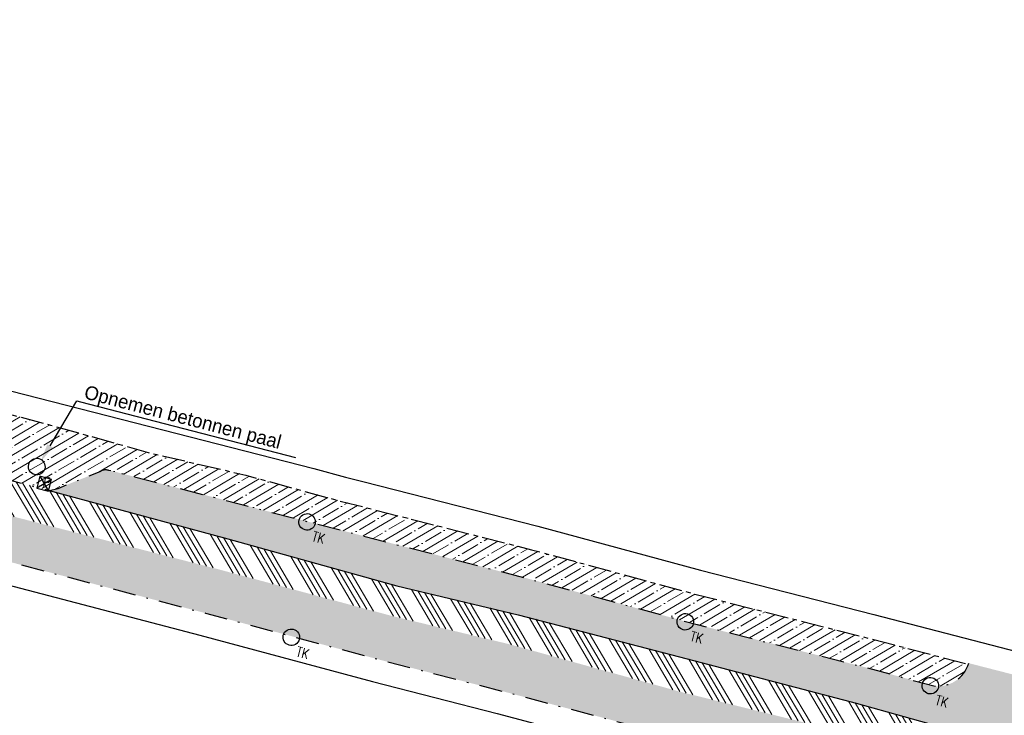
# Model space of a CAD drawing. Header units: metres. Extents: x 152057 to 155740, y 463538 to 465228.
# Tile 35 of 65: x 153315 to 153380, y 464007 to 464053. Entities that reach past the tile are written whole.
import ezdxf
from ezdxf import colors
from ezdxf.entities.mleader import LeaderData, LeaderLine
from ezdxf.math import Vec2, Vec3

# ---------------------------------------------------------------- set-up
doc = ezdxf.new("R2010")
doc.units = ezdxf.units.M
doc.linetypes.add('CENTER__G5', pattern=[2.4, 1.5, -0.3, 0.3, -0.3])
doc.linetypes.add('DASHDOT__G5', pattern=[3, 1.5, -0.75, 0, -0.75])
for name, color, linetype in [('-DR-alg-projectgrens 1-500', 3, 'PROJECTGRENS_1-500'), ('-DR-v-inr-afzetpaal', 2, 'Continuous'), ('-DR-v-rio-trottoirkolk', 1, 'Continuous'), ('-DR-v-vh-band 10x20', 5, 'CENTER__G5'), ('-DR-v-vh-band 13-15x25', 5, 'DASHDOT__G5'), ('-DR-v-vh-kantverharding', 1, 'Continuous')]:
    doc.layers.add(name, color=color, linetype=linetype)
for name, color, linetype, lineweight in [('-DR-v-vh-arc-BSS dubbelklinker', 252, 'Continuous', 9), ('-DR-v-vh-arc-BSS keiformaat', 252, 'Continuous', 9), ('-DR-v-vh-arc-tegels', 252, 'Continuous', 9)]:
    doc.layers.add(name, color=color, linetype=linetype, lineweight=lineweight)
doc.styles.add('18_100', font='romans.shx', dxfattribs={"width": 0.8, "height": 0.18})
doc.styles.add('18_200', font='romans.shx', dxfattribs={"width": 0.8, "height": 0.36})
doc.styles.add('CE', font='txt', dxfattribs={"height": 1.8})
doc.linetypes.add('PROJECTGRENS_1-500', pattern='A,0.8,-0.32,[133,ltypeshp.shx,S=0.32,R=0,X=-0.32,Y=0],-0.32,3.18', length=4.62)
pattern_1 = [(120.4481884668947, (152990.3515052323, 464036.8878115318), (-0.555280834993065, 0.3181015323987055), [0.7937500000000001, -0.15875, 0, -0.15875])]

# ---------------------------------------------------------------- blocks, each defined once
blk = doc.blocks.new('trottoirkolk bestaand')
at = {"ltscale": 2}
blk.add_ellipse((0, 0), major_axis=(-0.1271585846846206, 0.1271585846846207), ratio=0.9999999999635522, start_param=3.926990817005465, end_param=10.21017612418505, dxfattribs=at)
at = {"ltscale": 2, "style": '18_100', "width": 0.8000000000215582}
blk.add_text('TK', height=0.2160000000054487, dxfattribs=at).set_placement((0.1925943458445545, -0.3747726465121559))
at = {"style": '18_200', "width": 0.8}
blk.add_attdef('HOOGTE', (0.2141699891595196, 0.1788025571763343), '', height=0.25, dxfattribs=at)
blk = doc.blocks.new('PAAL')
at = {"ltscale": 2}
blk.add_ellipse((0, 0), major_axis=(-0.1815, 1.0285e-15), ratio=1, start_param=3.926990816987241, end_param=10.21017612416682, dxfattribs=at)
at = {"ltscale": 2, "style": '18_200', "width": 0.8}
blk.add_text('P', height=0.2178, dxfattribs=at).set_placement((0.2194298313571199, -0.3820506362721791))
at = {"style": '18_200', "width": 0.8}
blk.add_attdef('HOOGTE', (0.236296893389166, 0.2027050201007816), '', height=0.25, dxfattribs=at)
blk = doc.blocks.new('A$C37a2828a')
blk.add_lwpolyline([(-0.2000000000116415, -0.2000000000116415), (0.1999999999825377, -0.2000000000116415), (0.1999999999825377, 0.2000000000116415), (-0.2000000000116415, 0.2000000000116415)], close=True)
for points in [[(0.1999999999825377, 0.2000000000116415), (-0.2000000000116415, -0.2000000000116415)], [(-0.2000000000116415, 0.2000000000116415), (0.1999999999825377, -0.2000000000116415)]]:
    blk.add_lwpolyline(points)

msp = doc.modelspace()

# ---------------------------------------------------------------- hatches: boundary and pattern name
at = {"layer": '-DR-v-vh-arc-BSS dubbelklinker'}
h = msp.add_hatch(dxfattribs=at)
h.set_pattern_fill('ANSI34', color=256, scale=0.1, angle=89.99999999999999)
h.set_pattern_definition([(120.4481884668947, (152990.3515052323, 464036.8878115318), (-1.642277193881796, -0.9653758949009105), []), (120.4481884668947, (152990.4643221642, 464037.3224205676), (-1.642277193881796, -0.9653758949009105), []), (120.4481884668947, (152990.5771390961, 464037.7570296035), (-1.642277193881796, -0.9653758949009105), []), (120.4481884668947, (152990.6899562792, 464038.1916396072), (-1.642277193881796, -0.9653758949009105), [])])
edge = h.paths.add_edge_path()
edge.add_line((153453.123, 463985.545), (153465.0675818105, 463982.9158320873))
edge.add_arc((153464.9395355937, 463981.9139457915), 1.010035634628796, 72.45593034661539, 82.71678872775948, ccw=False)
edge.add_line((153465.244, 463982.877), (153473.148, 463981.286))
edge.add_line((153473.148, 463981.286), (153481.7927469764, 463979.3006487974))
edge.add_line((153481.7927469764, 463979.3006487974), (153482.307, 463979.1740000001))
edge.add_line((153482.307, 463979.1740000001), (153482.7666709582, 463981.2713171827))
edge.add_line((153482.7666709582, 463981.2713171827), (153473.401, 463983.3240000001))
edge.add_line((153473.401, 463983.3240000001), (153465.503916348, 463984.9967642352))
edge.add_line((153465.503916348, 463984.9967642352), (153459.6960000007, 463986.227))
edge.add_line((153459.6960000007, 463986.227), (153451.131, 463988.057))
edge.add_line((153451.131, 463988.057), (153449.803, 463988.317))
edge.add_line((153449.803, 463988.317), (153438.572, 463990.6090000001))
edge.add_line((153438.572, 463990.6090000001), (153431.231, 463992.143))
edge.add_line((153431.231, 463992.143), (153420.349, 463994.842))
edge.add_line((153420.349, 463994.842), (153408.541, 463997.9710000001))
edge.add_line((153408.541, 463997.9710000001), (153395.39, 464001.336))
edge.add_line((153395.39, 464001.336), (153394.267, 464001.6420000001))
edge.add_line((153394.267, 464001.6420000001), (153384.2099999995, 464004.3600000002))
edge.add_line((153384.2099999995, 464004.3600000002), (153382.572, 464004.6090000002))
edge.add_line((153382.572, 464004.6090000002), (153370.099, 464008.1020000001))
edge.add_line((153370.099, 464008.1020000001), (153359.5410000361, 464010.8789999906))
edge.add_line((153359.5410000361, 464010.8789999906), (153347.982, 464013.9))
edge.add_line((153347.982, 464013.9), (153340.0350000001, 464015.7850000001))
edge.add_line((153340.0350000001, 464015.7850000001), (153328.9600000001, 464018.872))
edge.add_line((153328.9600000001, 464018.872), (153317.2729999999, 464022.0440000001))
edge.add_line((153317.2729999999, 464022.0440000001), (153311.577, 464023.5260000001))
edge.add_arc((153312.4886937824, 464027.6867124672), 4.259426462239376, 245.3490176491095, 257.64070309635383, ccw=False)
edge.add_line((153310.7121309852, 464023.8154673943), (153308.15, 464024.673))
edge.add_line((153308.15, 464024.673), (153306.054, 464025.8850000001))
edge.add_line((153306.054, 464025.8850000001), (153304.179, 464027.099))
edge.add_line((153304.179, 464027.099), (153300.5, 464029.085))
edge.add_line((153300.5, 464029.085), (153290.282, 464031.633))
edge.add_line((153290.282, 464031.633), (153280.476, 464034.126))
edge.add_line((153280.476, 464034.126), (153270.018, 464037.079))
edge.add_line((153270.018, 464037.079), (153259.929, 464039.6140000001))
edge.add_line((153259.929, 464039.6140000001), (153258.372, 464039.98))
edge.add_line((153258.372, 464039.98), (153251.7424863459, 464041.7126594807))
edge.add_line((153251.7424863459, 464041.7126594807), (153251.2271437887, 464039.7408522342))
edge.add_line((153251.2271437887, 464039.7408522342), (153259.054, 464037.7650000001))
edge.add_line((153259.054, 464037.7650000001), (153269.443, 464035.1470000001))
edge.add_line((153269.443, 464035.1470000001), (153279.88, 464032.2770000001))
edge.add_line((153279.88, 464032.2770000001), (153290.613, 464029.5030000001))
edge.add_line((153290.613, 464029.5030000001), (153299.396, 464027.2490000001))
edge.add_line((153299.396, 464027.2490000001), (153301.257, 464026.3620000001))
edge.add_line((153301.257, 464026.3620000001), (153303.248, 464025.088))
edge.add_line((153303.248, 464025.088), (153306.033, 464023.5270000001))
edge.add_line((153306.033, 464023.5270000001), (153308.984, 464022.088))
edge.add_line((153308.984, 464022.088), (153311.224, 464021.2860000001))
edge.add_line((153311.224, 464021.2860000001), (153328.514, 464016.833))
edge.add_line((153328.514, 464016.833), (153339.65, 464013.834))
edge.add_line((153339.65, 464013.834), (153347.508, 464011.9400000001))
edge.add_line((153347.508, 464011.9400000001), (153358.535, 464008.863))
edge.add_line((153358.535, 464008.863), (153369.556, 464006.1340000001))
edge.add_line((153369.556, 464006.1340000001), (153380.878, 464003.0060000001))
edge.add_line((153380.878, 464003.0060000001), (153383.623, 464002.403))
edge.add_line((153383.623, 464002.403), (153393.559, 463999.675))
edge.add_line((153393.559, 463999.675), (153407.017, 463996.2810000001))
edge.add_line((153407.017, 463996.2810000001), (153420.292, 463992.659))
edge.add_line((153420.292, 463992.659), (153429.943, 463990.3850000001))
edge.add_line((153429.943, 463990.3850000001), (153439.309, 463988.2670000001))
edge.add_line((153439.309, 463988.2670000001), (153449.433, 463986.2260000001))
edge.add_line((153449.433, 463986.2260000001), (153453.123, 463985.545))
at = {"layer": '-DR-v-vh-arc-BSS keiformaat'}
h = msp.add_hatch(dxfattribs=at)
h.set_pattern_fill('ANSI36', color=256, scale=0.1, angle=90)
h.set_pattern_definition(pattern_1)
edge = h.paths.add_edge_path()
edge.add_arc((153464.9395355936, 463981.9139457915), 1.010035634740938, 82.7167887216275, 245.20787071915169, ccw=False)
edge.add_line((153465.0675818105, 463982.9158320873), (153453.123, 463985.545))
edge.add_line((153453.123, 463985.545), (153449.433, 463986.2260000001))
edge.add_line((153449.433, 463986.2260000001), (153439.3090000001, 463988.2670000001))
edge.add_line((153439.3090000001, 463988.2670000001), (153429.943, 463990.3850000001))
edge.add_line((153429.943, 463990.3850000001), (153420.292, 463992.659))
edge.add_line((153420.292, 463992.659), (153407.017, 463996.2810000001))
edge.add_line((153407.017, 463996.2810000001), (153393.559, 463999.675))
edge.add_line((153393.559, 463999.675), (153383.623, 464002.403))
edge.add_line((153383.623, 464002.403), (153380.878, 464003.0060000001))
edge.add_line((153380.878, 464003.0060000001), (153369.556, 464006.1340000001))
edge.add_line((153369.556, 464006.1340000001), (153358.535, 464008.863))
edge.add_line((153358.535, 464008.863), (153347.5080000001, 464011.9400000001))
edge.add_line((153347.5080000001, 464011.9400000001), (153339.6500000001, 464013.834))
edge.add_line((153339.6500000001, 464013.834), (153328.5140000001, 464016.833))
edge.add_line((153328.5140000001, 464016.833), (153311.224, 464021.2860000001))
edge.add_line((153311.224, 464021.2860000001), (153308.9840000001, 464022.088))
edge.add_line((153308.9840000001, 464022.088), (153306.033, 464023.5270000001))
edge.add_line((153306.033, 464023.5270000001), (153303.2480000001, 464025.088))
edge.add_line((153303.2480000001, 464025.088), (153301.257, 464026.3620000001))
edge.add_line((153301.257, 464026.3620000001), (153299.3960000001, 464027.2490000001))
edge.add_line((153299.3960000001, 464027.2490000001), (153290.613, 464029.5030000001))
edge.add_line((153290.613, 464029.5030000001), (153279.8800000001, 464032.2770000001))
edge.add_line((153279.8800000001, 464032.2770000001), (153269.443, 464035.1470000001))
edge.add_line((153269.443, 464035.1470000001), (153259.054, 464037.7650000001))
edge.add_line((153259.054, 464037.7650000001), (153251.2271437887, 464039.7408522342))
edge.add_line((153251.2271437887, 464039.7408522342), (153250.521, 464037.039))
edge.add_line((153250.521, 464037.039), (153254.157, 464036.049))
edge.add_line((153254.157, 464036.049), (153258.8200000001, 464034.9190000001))
edge.add_line((153258.8200000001, 464034.9190000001), (153268.7750000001, 464032.4060000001))
edge.add_line((153268.7750000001, 464032.4060000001), (153279.836, 464029.3620000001))
edge.add_line((153279.836, 464029.3620000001), (153289.03, 464027.132))
edge.add_line((153289.03, 464027.132), (153292.7860000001, 464025.762))
edge.add_line((153292.7860000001, 464025.762), (153293.876, 464025.388))
edge.add_line((153293.876, 464025.388), (153297.865, 464023.9330000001))
edge.add_line((153297.865, 464023.9330000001), (153302.2800000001, 464022.0850000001))
edge.add_line((153302.2800000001, 464022.0850000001), (153304.065, 464021.2800000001))
edge.add_line((153304.065, 464021.2800000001), (153307.079, 464020.006))
edge.add_line((153307.079, 464020.006), (153310.423, 464018.737))
edge.add_line((153310.423, 464018.737), (153314.459, 464017.421))
edge.add_line((153314.459, 464017.421), (153327.513, 464014.001))
edge.add_line((153327.513, 464014.001), (153338.821, 464010.975))
edge.add_line((153338.821, 464010.975), (153346.9780000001, 464008.8810000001))
edge.add_line((153346.9780000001, 464008.8810000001), (153358.403, 464005.8640000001))
edge.add_line((153358.403, 464005.8640000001), (153368.882, 464003.1280000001))
edge.add_line((153368.882, 464003.1280000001), (153378.895, 464000.523))
edge.add_line((153378.895, 464000.523), (153382.5060000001, 463999.5420000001))
edge.add_line((153382.5060000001, 463999.5420000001), (153392.5840000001, 463996.8370000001))
edge.add_line((153392.5840000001, 463996.8370000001), (153414.4480000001, 463991.235))
edge.add_line((153414.4480000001, 463991.235), (153421.495, 463989.3290000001))
edge.add_line((153421.495, 463989.3290000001), (153427.616, 463987.775))
edge.add_line((153427.616, 463987.775), (153439.647, 463984.564))
edge.add_line((153439.647, 463984.564), (153447.502, 463982.595))
edge.add_line((153447.502, 463982.595), (153453.9544371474, 463980.8445152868))
edge.add_arc((153453.759516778, 463979.9982722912), 0.8684014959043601, -96.9174158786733, 77.02894349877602, ccw=False)
edge.add_line((153453.6549277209, 463979.1361920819), (153477.137, 463973.0470000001))
edge.add_line((153477.137, 463973.0470000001), (153472.4580000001, 463975.671))
edge.add_line((153472.4580000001, 463975.671), (153468.723, 463978.2040000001))
edge.add_line((153468.723, 463978.2040000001), (153464.516, 463980.997))
h = msp.add_hatch(dxfattribs=at)
h.set_pattern_fill('ANSI36', color=256, scale=0.1, angle=90)
h.set_pattern_definition(pattern_1)
edge = h.paths.add_edge_path()
edge.add_line((153392.111, 464005.9790000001), (153392.3055431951, 464006.6585686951))
edge.add_line((153392.3055431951, 464006.6585686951), (153392.33, 464006.7440000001))
edge.add_line((153392.33, 464006.7440000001), (153385.384, 464008.577))
edge.add_arc((153383.8745336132, 464009.065070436), 1.58641152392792, 165.0248241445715, 342.0819195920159, ccw=False)
edge.add_line((153382.342, 464009.475), (153377.466, 464010.7280000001))
edge.add_arc((153375.4454370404, 464011.320464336), 2.10563260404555, 262.895126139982, 343.6579417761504, ccw=False)
edge.add_line((153375.185, 464009.2310000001), (153370.54, 464010.497))
edge.add_line((153370.54, 464010.497), (153359.687, 464013.2540000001))
edge.add_line((153359.687, 464013.2540000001), (153348.366, 464016.333))
edge.add_line((153348.366, 464016.333), (153321.0790816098, 464023.3955790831))
edge.add_arc((153320.9680228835, 464022.826499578), 0.5798150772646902, 78.95723421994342, 126.7629825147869)
edge.add_line((153320.621, 464023.2910000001), (153317.855, 464022.177))
edge.add_line((153317.855, 464022.177), (153317.2729999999, 464022.044))
edge.add_line((153317.2729999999, 464022.044), (153328.96, 464018.872))
edge.add_line((153328.96, 464018.872), (153340.035, 464015.785))
edge.add_line((153340.035, 464015.785), (153347.982, 464013.9))
edge.add_line((153347.982, 464013.9), (153359.541, 464010.8790000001))
edge.add_line((153359.541, 464010.8790000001), (153370.099, 464008.1020000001))
edge.add_line((153370.099, 464008.1020000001), (153382.572, 464004.6090000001))
edge.add_line((153382.572, 464004.6090000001), (153384.21, 464004.36))
edge.add_line((153384.21, 464004.36), (153394.267, 464001.6420000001))
edge.add_arc((153396.0728033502, 464005.2440900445), 4.029389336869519, 169.4911483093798, 243.3744310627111, ccw=False)
at = {"layer": '-DR-v-vh-arc-tegels'}
h = msp.add_hatch(dxfattribs=at)
h.set_pattern_fill('ANSI35', color=256, scale=0.15)
h.set_pattern_definition([(30.44818846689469, (152990.3515052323, 464036.8878115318), (-0.4826879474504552, 0.8211385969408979), []), (30.44818846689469, (152991.0034187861, 464036.7185861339), (-0.4826879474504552, 0.8211385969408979), [1.190625, -0.238125, 0, -0.238125])])
edge = h.paths.add_edge_path()
edge.add_line((153317.2730000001, 464022.0440000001), (153317.855, 464022.177))
edge.add_line((153317.855, 464022.177), (153320.621, 464023.291))
edge.add_arc((153320.9680228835, 464022.8264995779), 0.5798150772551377, 78.95723428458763, 126.7629825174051, ccw=False)
edge.add_line((153321.0790816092, 464023.3955790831), (153348.366, 464016.333))
edge.add_line((153348.366, 464016.333), (153359.687, 464013.254))
edge.add_line((153359.687, 464013.254), (153370.54, 464010.497))
edge.add_line((153370.54, 464010.497), (153375.185, 464009.231))
edge.add_arc((153375.4454370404, 464011.320464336), 2.10563260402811, 262.8951261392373, 341.5998475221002)
edge.add_line((153377.4434195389, 464010.6558181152), (153370.867, 464012.374))
edge.add_line((153370.867, 464012.374), (153359.51, 464015.262))
edge.add_line((153359.51, 464015.262), (153348.854, 464018.158))
edge.add_line((153348.854, 464018.158), (153337.416, 464021.072))
edge.add_line((153337.416, 464021.072), (153336.26, 464021.364))
edge.add_line((153336.26, 464021.364), (153330.136, 464023.044))
edge.add_line((153330.136, 464023.044), (153323.743, 464024.531))
edge.add_line((153323.743, 464024.531), (153317.351, 464026.326))
edge.add_line((153317.351, 464026.326), (153308.3566910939, 464028.7207664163))
edge.add_arc((153312.4886937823, 464027.6867124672), 4.259426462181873, 165.9500113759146, 245.349017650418)
edge.add_line((153310.7121309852, 464023.8154673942), (153311.577, 464023.526))
edge.add_line((153311.577, 464023.526), (153317.2730000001, 464022.0440000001))

# ---------------------------------------------------------------- linework, layer by layer
at = {"layer": '-DR-alg-projectgrens 1-500', "flags": 128}
for points in [[(152877.706645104, 464076.4434349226), (152906.2492034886, 464079.6061360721), (152930.6803876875, 464081.6383140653), (152941.2223367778, 464082.4338940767), (152942.7717158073, 464081.1764585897), (152971.7402047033, 464083.3286589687, 0.342855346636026), (152979.3888824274, 464090.2392996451), (152980.9862359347, 464099.249747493), (152988.4203223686, 464097.9318480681), (152987.9335306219, 464095.1859238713), (153019.5858828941, 464091.8286668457, -0.1186970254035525), (153016.4517935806, 464101.6404958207), (153016.1864530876, 464105.27444543), (153022.9304224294, 464105.7048167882), (153023.1912559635, 464102.1325918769, 0.1004424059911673), (153024.8265199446, 464096.2944404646), (153028.2077944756, 464091.4587020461, 0.09518826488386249), (153031.4830929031, 464088.2777545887), (153034.398681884, 464086.3634635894, 0.1236645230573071), (153043.1873450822, 464083.3049202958), (153077.7593281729, 464080.22609248), (153090.0325303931, 464077.3256021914), (153105.7370416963, 464074.2000628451), (153139.0722904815, 464069.1884082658), (153190.9938920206, 464059.082407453), (153197.3451861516, 464057.6405184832), (153196.935937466, 464056.375341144), (153233.2128316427, 464046.6791584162), (153241.6129573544, 464046.3341116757, -0.02169002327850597), (153245.7174522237, 464045.9867576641), (153246.0514625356, 464047.2560449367), (153260.8720105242, 464043.3651558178), (153260.6278963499, 464042.5467247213), (153270.7480441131, 464039.8724752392), (153281.1154799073, 464037.089652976), (153287.2631329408, 464035.6056678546), (153334.587966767, 464023.4818034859), (153336.6676094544, 464022.9112940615), (153337.8094259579, 464022.622876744), (153349.261336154, 464019.7053329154), (153359.9169936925, 464016.8094259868), (153371.2663868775, 464013.9233603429), (153434.6802902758, 463997.3555882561), (153441.0296959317, 464001.1331168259), (153452.4133553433, 463998.1484649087), (153454.7727597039, 463994.1826933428), (153454.2648992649, 463992.2388343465), (153484.5439267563, 463984.328013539), (153488.726740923, 463994.719630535), (153490.1799528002, 463998.1692355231), (153498.752318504, 464019.3320714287), (153506.3087806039, 464025.1224937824), (153511.0612408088, 464018.9205652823), (153507.5063160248, 464016.1964709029, 0.1338115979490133), (153504.1015077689, 464011.7261107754), (153497.4015256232, 463995.1856798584), (153495.9516377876, 463991.7439654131), (153493.7930224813, 463986.3811874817), (153495.9279796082, 463985.5677231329), (153494.6368078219, 463982.8456030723), (153500.4811823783, 463981.0118616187), (153504.701397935, 463990.3997949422), (153505.7593740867, 463990.095255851, -0.02807528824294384), (153506.9405326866, 463993.6305538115), (153511.4484990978, 464004.9637278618, 0.04528067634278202), (153515.3915965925, 464018.2704507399), (153521.7582144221, 464017.1274433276, -0.03401614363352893), (153518.8054064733, 464006.2052663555), (153517.3241729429, 464001.6793986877), (153512.7675004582, 463990.2237759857, 0.08949013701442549), (153511.0030748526, 463981.5229611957), (153510.8992966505, 463976.7126222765, 0.3436135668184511), (153511.1931006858, 463976.3183236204), (153557.1466330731, 463963.6759350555), (153587.9108573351, 463955.4175184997, -0.02128425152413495), (153693.7068401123, 463922.1312519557), (153723.3956488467, 463910.984381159), (153733.0827201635, 463907.309457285), (153743.4536273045, 463903.3298182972), (153750.0465522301, 463900.6119022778), (153754.820777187, 463898.6850581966), (153787.293033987, 463885.9911118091), (153839.5472973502, 463866.643375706), (153847.2165598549, 463865.1235938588), (153850.4942581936, 463866.2110339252), (153852.7758944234, 463867.9720395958), (153869.0712926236, 463894.4618309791), (153870.0799455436, 463899.95915637), (153913.6994950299, 463968.6658241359), (153911.4347349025, 463970.0564111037), (153914.6492963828, 463976.0066248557), (153916.8148530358, 463974.7900178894), (153920.975698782, 463981.2601311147), (153924.3782062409, 463979.0720227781), (153925.7051368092, 463979.3876664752), (153934.5741645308, 463993.586082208, -0.05165973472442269), (153949.3245574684, 464012.5300883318), (153950.4060801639, 464013.657104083, 0.01713651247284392), (153954.9099980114, 464018.6844865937), (153969.5425337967, 464036.1891904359), (153988.9116103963, 464059.5998258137, 0.3942505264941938), (153988.748262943, 464062.3246491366), (153986.0868916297, 464064.8533421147), (153992.7673758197, 464072.1718463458), (153999.5132165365, 464064.3445200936), (154000.4380710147, 464063.0968706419, -0.2499709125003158), (154001.5481921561, 464055.6505270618), (154000.863308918, 464053.7260877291), (153998.8320164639, 464051.0274402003), (153995.0853275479, 464053.8531911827), (153976.0163904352, 464030.8053225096), (153961.3701947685, 464013.2842775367, -0.01713651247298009), (153956.4812719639, 464007.8271431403), (153955.3997492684, 464006.7001273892, 0.05165973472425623), (153941.7154362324, 463989.1252932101), (153935.6346665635, 463979.3905964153), (153937.9515505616, 463977.9543338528), (153927.4705225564, 463961.0470310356), (153927.3018664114, 463957.0661684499), (153926.1305132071, 463952.9867512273), (153904.6968039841, 463925.181218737), (153861.1111270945, 463854.8689488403), (153869.6630002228, 463849.8369959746), (153870.9821236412, 463851.9594498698), (153875.6914930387, 463849.109667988), (153873.9100591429, 463846.2322148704, -0.0007539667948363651), (153877.5408403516, 463844.0518076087), (153878.933052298, 463846.8970165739), (153891.9274755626, 463838.7738646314), (153889.8253224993, 463835.3152719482, 0.4144915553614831), (153890.9675702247, 463830.6422416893), (153892.2526821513, 463829.8686220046), (153888.2742940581, 463823.2598527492), (153884.1075547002, 463813.9085045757), (153880.0444798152, 463805.5758876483), (153877.6306733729, 463802.6921358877), (153885.6858586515, 463798.7207995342), (153937.6143058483, 463774.6247613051), (153959.4164563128, 463764.2543216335), (153995.0944027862, 463745.9311732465), (154013.993628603, 463735.5322908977), (154050.4159738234, 463714.5022630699), (154056.4119918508, 463724.8868921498), (154053.7962939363, 463726.4897791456), (154058.1708208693, 463733.6284239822), (154067.7433502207, 463727.6810185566), (154065.5637786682, 463724.1400503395), (154063.7029406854, 463722.4098205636), (154056.9566240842, 463710.7257336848), (154061.3729713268, 463708.175763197), (154056.4723486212, 463699.2711177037), (154051.8651868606, 463696.9771842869), (154059.9773527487, 463678.0274344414), (153985.8892072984, 463713.2415161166), (153983.7662012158, 463718.8122350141), (153968.9566860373, 463738.3849087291), (153972.5758185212, 463745.6888115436), (153935.7046397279, 463764.8208488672), (153869.3099319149, 463795.3215700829), (153863.8930122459, 463793.5791791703), (153855.1820279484, 463796.8470698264), (153856.7590818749, 463799.1992675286), (153853.3703980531, 463801.286376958), (153852.2085423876, 463798.9949387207), (153842.6516944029, 463804.4397415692), (153840.8769880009, 463806.3693538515), (153840.9818543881, 463807.0485796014), (153773.4675892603, 463843.4161208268), (153762.1069470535, 463846.9341491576), (153689.4547910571, 463879.6010193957), (153681.7636817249, 463883.8979410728), (153680.9835972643, 463885.6500728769), (153668.3285351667, 463890.5401352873), (153597.1432056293, 463913.1088679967), (153593.5831653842, 463911.5055137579), (153515.8743613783, 463932.1311434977), (153512.6986489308, 463930.4245847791), (153501.3881492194, 463933.3553382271), (153497.4506086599, 463928.8627439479), (153493.7083904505, 463932.0913732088), (153476.4702446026, 463936.9532421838), (153475.3952252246, 463933.7680065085), (153467.038216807, 463935.8203192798), (153468.4366927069, 463942.1948855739), (153459.9462030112, 463947.5285776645), (153450.2188935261, 463951.0847456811), (153328.2242483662, 463984.9960030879), (153323.1607710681, 463986.2243367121), (153320.5505400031, 463988.6688705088), (153239.2728836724, 464007.6867160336), (153227.0964270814, 464007.4560105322), (153179.7532577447, 464017.517969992), (153164.9432870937, 464021.6715761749), (153159.1904697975, 464024.6260997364), (153132.6132557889, 464029.3871602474), (153109.2173613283, 464033.881354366), (153051.3923878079, 464036.0547119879), (153024.3830837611, 464032.1835664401), (153004.9403893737, 464033.5332338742), (152999.946965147, 464027.7777209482), (152987.0197312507, 464030.9069458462), (152972.3774583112, 464031.8120006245), (152972.4940959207, 464029.6312307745), (152967.8031160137, 464029.4458561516), (152966.7049804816, 464032.9415339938), (152914.4464966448, 464036.024902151), (152888.387911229, 464036.5568310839), (152883.1368597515, 464031.7951381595), (152878.309744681, 464036.0822030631), (152858.7561469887, 464036.5368471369), (152848.3626950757, 464035.8491490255), (152828.2328875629, 464033.9459401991), (152814.5238059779, 464032.0038618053), (152800.4039394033, 464029.5865071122), (152772.8755484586, 464024.6502509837), (152737.9155121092, 464016.8142603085), (152693.2109410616, 464004.4941815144), (152679.1227762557, 463999.4230573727), (152674.8170142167, 463997.9908467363), (152627.1253774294, 463980.047144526), (152586.3088736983, 463962.6030839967), (152553.3087879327, 463945.8539103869), (152534.8234612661, 463936.3006823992), (152515.0280717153, 463924.0769699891), (152509.8769254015, 463918.6796291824), (152508.7992824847, 463913.6914140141), (152502.234109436, 463912.6969625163), (152491.0537555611, 463903.3340642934), (152488.1795355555, 463896.0394673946), (152481.7216896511, 463892.2594651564), (152480.408838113, 463894.7316253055), (152453.5658761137, 463879.0207258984, 0.03755201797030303), (152440.8796901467, 463870.2556725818), (152430.3260935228, 463861.7271428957), (152410.6930936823, 463845.8614027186, -0.02345910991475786), (152406.3671775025, 463842.6889864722), (152398.6802331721, 463837.5882138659, 0.03391962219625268), (152389.7721062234, 463830.7645683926), (152287.2480054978, 463740.5756379), (152280.9996343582, 463747.3067286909), (152290.6019966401, 463755.7548895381), (152299.5174451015, 463763.6391704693), (152309.6960162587, 463772.5594233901), (152317.8293885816, 463779.6949953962), (152328.8660476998, 463789.4200515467), (152336.7337283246, 463796.3847688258), (152347.2688422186, 463805.675869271), (152354.7357902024, 463812.2838223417), (152366.3291996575, 463822.5266015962), (152374.7059061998, 463829.8204411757), (152385.9072870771, 463839.5408799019), (152390.9712219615, 463843.5274904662), (152396.3865767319, 463847.0850819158), (152400.2053968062, 463849.628639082), (152403.3968138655, 463851.8208421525), (152405.3655073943, 463853.3868704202), (152412.0298127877, 463858.7640822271), (152421.5061053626, 463866.4030630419), (152430.5903917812, 463873.8951960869), (152439.6634512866, 463880.9737555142), (152444.2541490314, 463884.0772927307), (152449.9361107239, 463887.6127355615), (152457.7951992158, 463892.1663277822), (152471.6062557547, 463900.0651440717, 0.3968836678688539), (152472.4054507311, 463902.6891375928), (152465.6496833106, 463916.3252018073), (152462.3068534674, 463921.7600621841), (152454.3582976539, 463929.7086179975), (152457.803257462, 463933.1535778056), (152448.4079582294, 463944.5101545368), (152439.8914804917, 463954.8045657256), (152437.1566161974, 463958.1103710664, 0.03199809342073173), (152428.8295671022, 463966.9572955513), (152419.3581361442, 463959.6290748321), (152407.2466793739, 463965.0727317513), (152409.1293876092, 463969.1209089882), (152407.7077506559, 463972.9277026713), (152405.5722874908, 463973.9385797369), (152410.2145561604, 463984.2243569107), (152395.7397401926, 463999.0643765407, 0.04940599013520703), (152383.4750489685, 464008.0416435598), (152234.8525099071, 464095.8268121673, 0.006341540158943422), (152225.4537809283, 464101.2125096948, 0.05244770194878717), (152146.9438386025, 464134.8934108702), (152140.1821231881, 464137.0906539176, -0.03603781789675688), (152138.3253619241, 464137.8436801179, 0.102357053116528), (152127.9789035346, 464140.1390671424, -0.05537896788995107), (152124.8655822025, 464140.1950274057), (152113.5339093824, 464141.6605683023), (152114.9138205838, 464152.3301458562), (152123.4526777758, 464151.1854252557, 0.3467581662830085), (152131.6001305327, 464156.597941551), (152134.7312803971, 464167.83113026), (152135.4757729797, 464170.4340872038), (152145.8051981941, 464167.5219082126), (152145.0704836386, 464164.9190824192), (152142.6694250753, 464156.402588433, 0.3968720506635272), (152147.6804692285, 464146.796418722), (152150.5133206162, 464145.8122554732, -0.04956241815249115), (152240.2363374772, 464104.9577741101), (152388.8625818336, 464017.1704161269, -0.04948153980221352), (152402.8358871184, 464006.9387336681), (152407.861882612, 464002.4292762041), (152424.5939065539, 463998.4447005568), (152429.4694975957, 464001.1851263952), (152440.1057825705, 463997.5478466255), (152445.940450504, 463971.4511414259), (152468.3669927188, 463944.3192870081), (152479.6650876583, 463952.0391397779), (152484.2398055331, 463956.8956256), (152488.3041570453, 463954.6681102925, 0.1259989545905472), (152491.454791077, 463954.2741827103), (152491.8462974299, 463954.323891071, 0.0935808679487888), (152495.434318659, 463955.7449050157, 0.01581002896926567), (152495.8581125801, 463955.9645765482), (152508.3367126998, 463962.9418583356, -0.02372433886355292), (152559.6873837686, 463988.5367418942), (152572.4447657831, 463994.2183634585), (152581.1129521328, 463997.4881590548, 0.00994004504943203), (152584.7487320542, 463998.9428372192), (152586.6572815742, 464003.1687533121, -0.01145812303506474), (152621.9809427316, 464017.8659590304), (152622.6185206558, 464019.3225347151, -0.116824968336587), (152627.116492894, 464024.3008846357, -0.06633987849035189), (152629.8532729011, 464025.6944030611), (152662.6126850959, 464037.2266338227, -0.04013951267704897), (152663.6155224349, 464037.5094307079), (152666.7407450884, 464038.1254700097), (152681.8975396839, 464039.8586958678, -0.08557589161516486), (152684.4420310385, 464039.7138157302), (152706.3943212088, 464046.9772784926), (152707.2660689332, 464044.3426041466), (152724.6539852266, 464048.6736558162), (152724.2165573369, 464050.6258087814), (152728.0990512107, 464051.5928758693), (152728.5364791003, 464049.6407229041), (152738.2544279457, 464052.0613084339, -0.02379447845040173), (152748.1947763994, 464054.040497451), (152763.9201755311, 464056.4003758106), (152784.6729773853, 464060.6317866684), (152815.2879453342, 464065.8111866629), (152824.5741657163, 464069.110528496), (152858.8745610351, 464074.3100895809), (152874.9706884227, 464076.1209430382)], [(152987.0880438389, 464085.6336830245), (153017.4017394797, 464082.2137261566, 0.1309817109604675), (153024.2220550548, 464077.1426315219), (153027.3255645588, 464075.9071311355), (153027.4985722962, 464079.3389018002, -0.5796896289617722), (153029.8199357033, 464080.5172646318), (153030.3372366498, 464080.1776198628, 0.1236645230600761), (153042.5309316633, 464075.9340912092), (153058.9837906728, 464074.4688723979), (153058.7781531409, 464072.1597802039), (153066.6900837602, 464071.3565688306, -0.0140786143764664), (153068.2813270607, 464071.1496218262), (153069.2159393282, 464070.8482356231), (153081.1997240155, 464068.0030051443), (153088.1270487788, 464066.5499431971), (153088.5120990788, 464068.3856312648), (153116.1552745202, 464061.8527997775, 0.01391721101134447), (153154.3988171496, 464053.931623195, -0.01573698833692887), (153227.4355736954, 464038.5265433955, 0.03386108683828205), (153232.9942272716, 464037.562915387), (153232.3648175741, 464035.1288824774), (153258.8206345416, 464028.2877474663), (153260.0592012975, 464033.0591261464), (153268.3923856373, 464030.9555307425), (153279.460123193, 464027.9096765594), (153288.5948554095, 464025.69405193), (153292.2855441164, 464024.3478742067), (153293.3755420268, 464023.9738749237), (153297.3181153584, 464022.5358091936), (153301.6819731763, 464020.7092159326), (153303.4645788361, 464019.9052957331), (153306.5207028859, 464018.613490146), (153309.9241189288, 464017.3219426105), (153314.0360544, 464015.9811826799), (153327.1290438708, 464012.5509678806), (153338.4406259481, 464009.5240093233), (153346.600019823, 464007.4293947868), (153358.0220421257, 464004.4131811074), (153368.5030627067, 464001.6766535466), (153378.5095278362, 463999.0733530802), (153382.1149501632, 463998.0938683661), (153392.2034123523, 463995.3860602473), (153414.0660147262, 463989.7844183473), (153421.1146055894, 463987.8779880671), (153427.2380301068, 463986.3233725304), (153439.2712182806, 463983.1117885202), (153439.753899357, 463982.9907956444), (153442.2535572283, 463980.5261640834), (153449.8269510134, 463978.5023083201), (153449.5946287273, 463977.6063916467), (153479.8917481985, 463969.7499734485), (153480.1368006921, 463970.6949822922, 0.2398281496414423), (153490.0777172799, 463973.8582433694), (153496.8157401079, 463971.7441092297), (153495.6508222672, 463968.9132399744, 0.4545064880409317), (153496.9356981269, 463966.3380667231), (153503.9711391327, 463964.5056013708), (153502.3059993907, 463958.0157475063, 0.04272763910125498), (153500.344741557, 463958.0860477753, 0.7099078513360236), (153499.2774912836, 463954.4638399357, 0.04645696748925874), (153501.1180951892, 463953.3859110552), (153500.1023585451, 463949.4270947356), (153492.1442888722, 463951.6989706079), (153489.06975231, 463946.3048804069), (153484.1109007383, 463947.7772114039, 0.1765992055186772), (153480.0126553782, 463952.1035159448), (153473.6481256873, 463954.0808434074), (153458.4569434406, 463958.8153904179), (153447.371830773, 463962.2469017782), (153432.8155051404, 463966.5839783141), (153416.2901003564, 463971.4009260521), (153397.5548035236, 463976.3223681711), (153387.232525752, 463979.166281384), (153384.2606308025, 463980.078841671), (153381.6279769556, 463981.2146493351), (153377.8536211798, 463982.8443937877), (153373.5904581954, 463984.6285058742), (153371.6666796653, 463985.3687335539), (153366.2555210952, 463987.3070439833), (153362.0038206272, 463988.653044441), (153361.9326776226, 463988.6717662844), (153328.9983155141, 463997.2176007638), (153313.7100457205, 464001.2574078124), (153262.6664887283, 464014.5655530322), (153260.7500026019, 464015.0701544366), (153226.5455903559, 464024.0791602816), (153201.6811946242, 464030.1430854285), (153174.4920114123, 464036.0114633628), (153144.7451375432, 464041.5910045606), (153140.9175333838, 464042.2008092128), (153122.4588666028, 464045.1436692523), (153118.0286864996, 464045.7666476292), (153112.470945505, 464046.4661047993), (153108.9839985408, 464047.0242167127), (153094.8676705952, 464048.6458494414), (153086.4538229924, 464049.4583454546), (153078.4080037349, 464050.0582706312), (153070.4217617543, 464050.5094707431), (153062.3964519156, 464050.8442763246), (153053.914679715, 464051.0708311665), (153045.8755453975, 464051.149027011), (153042.3564969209, 464051.1339926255), (153017.5135214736, 464051.0680179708), (153009.4800119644, 464050.7383897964, 0.2928382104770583), (152996.2093003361, 464041.8341243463), (152975.4680629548, 464043.2105370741, 0.1120653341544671), (152967.4077748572, 464047.287174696), (152922.5531758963, 464046.3778866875, 0.004988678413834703), (152909.6726690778, 464047.0072401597, 0.01202716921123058), (152883.3879462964, 464047.367085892, 0.02351401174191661), (152860.0031598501, 464046.1894458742, 0.003558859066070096), (152832.7378218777, 464044.0034761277, 0.009941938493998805), (152821.1947861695, 464042.7354225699, 0.01011938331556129), (152772.1571013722, 464034.1767521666, 0.02116209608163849), (152703.203865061, 464016.9615864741), (152685.1044047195, 464011.5977738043), (152657.0346675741, 464002.1312093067), (152653.3042972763, 463998.8505299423), (152651.9049128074, 463997.8468694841), (152649.3762996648, 463996.8407264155), (152645.5141047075, 463995.4455431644), (152625.4574144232, 463987.5585401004, -0.0397315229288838), (152622.8311000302, 463986.7598030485), (152615.3237173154, 463985.1139352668), (152608.392887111, 463983.5737420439), (152587.3625514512, 463973.847496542), (152566.041630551, 463963.5143324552), (152545.3179974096, 463952.7831571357), (152520.6375849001, 463939.0990700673, 0.01231987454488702), (152515.6857100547, 463935.9124524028), (152513.4914769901, 463934.6042793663), (152502.7694165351, 463952.4391717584), (152511.4845171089, 463957.3121312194, -0.01673692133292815), (152547.0818941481, 463975.6802419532), (152562.2169405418, 463979.6506515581), (152575.5013483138, 463983.2201597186), (152578.8480711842, 463984.3212728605), (152582.1278099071, 463985.7553979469), (152583.0975401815, 463987.0340639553, -0.02740238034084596), (152666.8560718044, 464019.9386026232), (152697.3507251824, 464030.0285193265), (152700.6804336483, 464029.3394598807), (152718.7758868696, 464033.878942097), (152717.8384886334, 464038.6800599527), (152740.2001046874, 464044.2499806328, -0.02550222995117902), (152750.0547805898, 464046.1771635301), (152753.3210382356, 464046.278396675), (152756.540193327, 464046.3333553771), (152762.5467028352, 464046.97128671), (152764.0373556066, 464047.1849853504), (152776.1604815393, 464049.6035940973), (152785.9307335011, 464051.4564180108), (152799.9863652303, 464053.9298337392), (152811.4845817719, 464055.783513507), (152817.3178519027, 464056.8442924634), (152819.6637912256, 464057.493335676), (152820.0035659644, 464055.1206534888), (152842.6326488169, 464058.3612015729), (152842.3653751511, 464060.3302080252), (152855.4680030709, 464062.1087635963), (152876.7301885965, 464064.5950312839), (152889.1629315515, 464066.0314995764), (152910.3291988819, 464068.1255366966), (152923.149358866, 464069.4376070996), (152923.3579297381, 464067.3996738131), (152929.0992476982, 464067.8769074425), (152973.0484671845, 464071.1420942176), (152972.8919993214, 464073.2481423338, -0.3506254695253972), (152974.783553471, 464075.7323650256, 0.2263564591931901), (152986.0689892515, 464085.061231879, -0.3226231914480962)]]:
    msp.add_lwpolyline(points, format="xyb", close=True, dxfattribs=at)
at = {"layer": '-DR-v-vh-band 10x20', "flags": 128}
msp.add_lwpolyline([(153308.476, 464028.689), (153317.351, 464026.326), (153323.743, 464024.531), (153330.136, 464023.044), (153336.26, 464021.364), (153337.416, 464021.072), (153348.854, 464018.158), (153359.51, 464015.262), (153370.867, 464012.374), (153377.37, 464010.675)], dxfattribs=at)
at = {"layer": '-DR-v-vh-band 13-15x25', "flags": 128}
for points in [[(153250.438115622, 464035.0359035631), (153250.118, 464035.119, -0.3393236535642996), (153249.38, 464036.084, -0.3765117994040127), (153250.521, 464037.039), (153254.157, 464036.049), (153258.82, 464034.919), (153268.775, 464032.406), (153279.836, 464029.362), (153289.03, 464027.132), (153292.786, 464025.762), (153293.876, 464025.388), (153297.865, 464023.933), (153302.28, 464022.085), (153304.065, 464021.28), (153307.079, 464020.006), (153310.423, 464018.737), (153314.459, 464017.421), (153327.513, 464014.001), (153338.821, 464010.975), (153346.978, 464008.881), (153358.403, 464005.864), (153368.882, 464003.128), (153378.895, 464000.523), (153382.506, 463999.542), (153392.584, 463996.837), (153414.448, 463991.235), (153421.495, 463989.329), (153427.616, 463987.775), (153439.647, 463984.564), (153447.502, 463982.595), (153454.019, 463980.827, -1.042529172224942), (153453.432, 463979.194)], [(153308.357, 464028.722, 0.4229709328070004), (153311.577, 464023.526), (153317.273, 464022.044), (153317.855, 464022.177), (153320.621, 464023.291, -0.2435086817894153), (153321.147, 464023.378), (153348.366, 464016.333), (153359.687, 464013.254), (153370.54, 464010.497), (153375.185, 464009.231, 0.3677441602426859), (153377.466, 464010.728)]]:
    msp.add_lwpolyline(points, format="xyb", dxfattribs=at)
at = {"layer": '-DR-v-vh-kantverharding', "flags": 128}
msp.add_lwpolyline([(153317.273, 464022.044), (153328.96, 464018.872), (153340.035, 464015.785), (153347.982, 464013.9), (153359.541, 464010.879), (153370.099, 464008.102), (153382.572, 464004.609), (153384.21, 464004.36), (153394.267, 464001.642)], dxfattribs=at)

# ---------------------------------------------------------------- block references
at = {"layer": '-DR-v-inr-afzetpaal', "rotation": 345.45}
for name, p, xscale, yscale, zscale in [('PAAL', (153316.458, 464023.6040000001), 3, 3, 3), ('A$C37a2828a', (153316.948, 464022.48), 2, 2, 2)]:
    msp.add_blockref(name, p, dxfattribs=dict(at, xscale=xscale, yscale=yscale, zscale=zscale))
at = {"layer": '-DR-v-rio-trottoirkolk', "xscale": 3, "yscale": 3, "zscale": 3, "rotation": 345.45}
for p in [(153334.157, 464019.981), (153358.913, 464013.435), (153333.119, 464012.425), (153374.958, 464009.249)]:
    msp.add_blockref('trottoirkolk bestaand', p, dxfattribs=at)

# ---------------------------------------------------------------- leaders
at = {"layer": '-DR-v-inr-afzetpaal'}
ml = msp.add_multileader_mtext('Standard', dxfattribs=at)
ml.set_content('Opnemen betonnen paal', color=7, style='CE')
ml.set_leader_properties(color=256, linetype='ByLayer', lineweight=-1)
ml.build(insert=Vec2(0, 0))
ml.multileader.update_dxf_attribs({"text_left_attachment_type": 5, "text_right_attachment_type": 5, "dogleg_length": 0.5, "arrow_head_size": 1.25, "scale": 0.5})
ctx = ml.context
ctx.base_point, ctx.scale, ctx.char_height, ctx.arrow_head_size, ctx.landing_gap_size, ctx.plane_origin, ctx.plane_x_axis, ctx.plane_y_axis = Vec3(153319.3335019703, 464027.8393226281), 0.5, 0.9, 1.25, 0.1, Vec3(153316.458, 464023.6040000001), Vec3(0.9679208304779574, -0.2512553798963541), Vec3(0.2512553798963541, 0.9679208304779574)
ctx.left_attachment, ctx.right_attachment = 5, 5
notes = []
notes.append((ctx, [(0, (1, 1, 0), (153319.0915217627, 464027.9021364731), (0.9679208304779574, -0.2512553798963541), 0.25, [(0, [(153316.6873984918, 464023.8853278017)], 0, [])])]))
ctx.mtext.insert, ctx.mtext.text_direction, ctx.mtext.rotation, ctx.mtext.flow_direction = Vec3(153319.7266649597, 464028.9559182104), Vec3(0.9679208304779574, -0.2512553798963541), 6.029208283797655, 5
for ctx, leaders in notes:
    for number, flags, end, landing, length, lines in leaders:
        leader = LeaderData()
        leader.index, (leader.has_last_leader_line, leader.has_dogleg_vector, leader.attachment_direction) = number, flags
        leader.last_leader_point, leader.dogleg_vector, leader.dogleg_length = Vec3(end), Vec3(landing), length
        for number, points, colour, breaks in lines:
            line = LeaderLine()
            line.index, line.vertices, line.color, line.breaks = number, Vec3.list(points), colors.encode_raw_color(colour), breaks
            leader.lines.append(line)
        ctx.leaders.append(leader)

doc.saveas('drawing.dxf')
